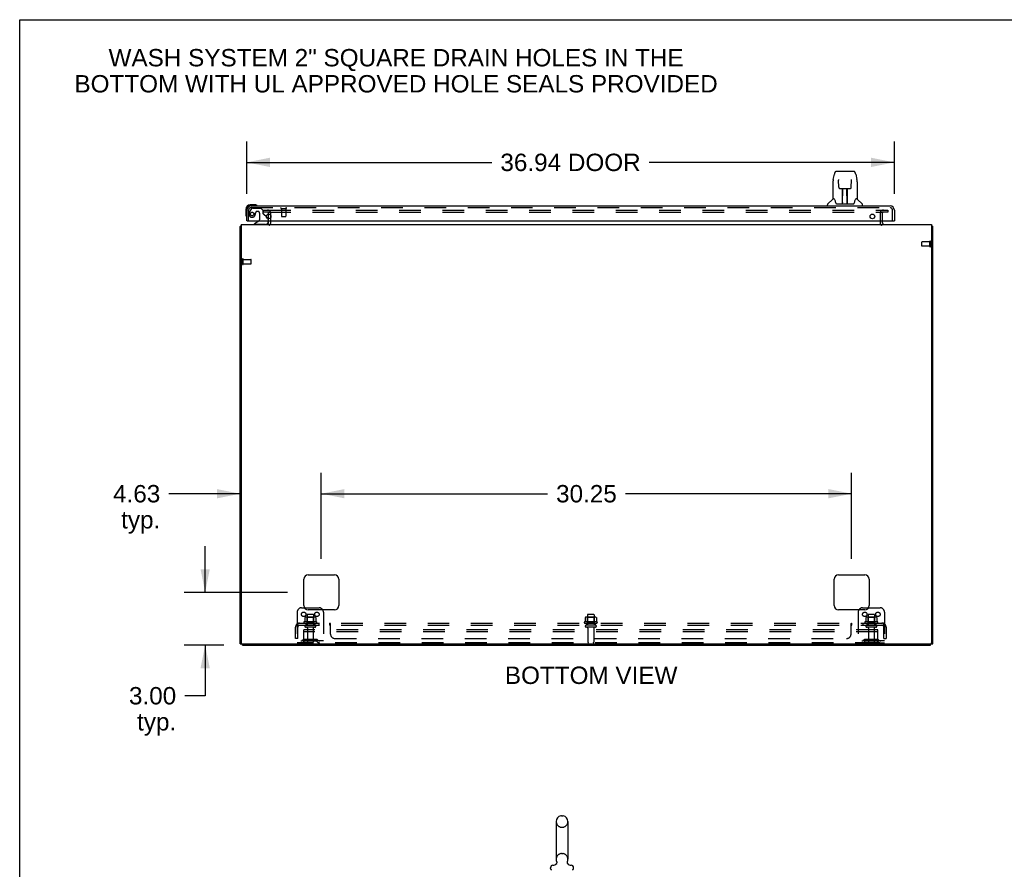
# Model space of a CAD drawing. Header units: inches. Extents: x 0 to 225, y 0 to 145.
# Tile 8 of 14: x 0 to 56, y 97 to 145. Entities that reach past the tile are written whole.
import ezdxf

# ---------------------------------------------------------------- set-up
doc = ezdxf.new("R2010")
doc.units = ezdxf.units.IN
doc.header["$LTSCALE"] = 12.355357
doc.header["$MEASUREMENT"] = 0
doc.linetypes.add('HIDDEN', pattern=[0.2, 0.1, -0.1])
doc.layers.get('0').update_dxf_attribs({"linetype": 'CONTINUOUS'})
for name, color, linetype in [('DEFAULT_2', 8, 'HIDDEN'), ('DIMENSIONS', 7, 'CONTINUOUS'), ('DOOR_ASSEMBLY', 7, 'CONTINUOUS'), ('SUBPANEL', 7, 'CONTINUOUS')]:
    doc.layers.add(name, color=color, linetype=linetype)
doc.styles.get("Standard").update_dxf_attribs({"font": 'arial.ttf'})
doc.dimstyles.new('DIMSTYLE_1', dxfattribs={"dimtxt": 0.991071, "dimasz": 1.321429, "dimexe": 0.09, "dimexo": 0.07, "dimgap": 0.0375, "dimtad": 0, "dimtih": 1, "dimtoh": 1, "dimzin": 4, "dimdsep": 46, "dimtxsty": 'Standard', "dimblk": '_FILLED', "dimblk1": '_FILLED', "dimblk2": '_FILLED', "dimcen": 0.09, "dimazin": 1, "dimtfac": 1, "dimtdec": 3, "dimtofl": 0, "dimtmove": 0, "dimatfit": 3, "dimldrblk": '_FILLED', "dimfxl": 0, "dimtolj": 1, "dimtzin": 4, "dimarcsym": 0})

# ---------------------------------------------------------------- blocks, each defined once
blk = doc.blocks.new('_FILLED')
at = {"color": 0, "linetype": 'ByBlock'}
blk.add_solid([(0, 0), (-1, 0.2), (-1, -0.2)], dxfattribs=at)
blk = doc.blocks.new('*D5')
at = {"layer": 'DIMENSIONS', "color": 2, "linetype": 'Continuous'}
for p, q in [((12.951, 135.417), (12.951, 138.406)), ((49.888, 135.417), (49.888, 138.406)), ((12.951, 137.216), (26.926, 137.216)), ((49.888, 137.216), (35.912, 137.216))]:
    blk.add_line(p, q, dxfattribs=at)
at = {"layer": 'DIMENSIONS', "color": 2, "linetype": 'Continuous', "xscale": 1.3214285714, "yscale": 1.3214285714, "zscale": 1.3214285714, "rotation": 180}
blk.add_blockref('_FILLED', (12.951, 137.216), dxfattribs=at)
at = {"layer": 'DIMENSIONS', "color": 2, "linetype": 'Continuous', "xscale": 1.3214285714, "yscale": 1.3214285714, "zscale": 1.3214285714}
blk.add_blockref('_FILLED', (49.888, 137.216), dxfattribs=at)
at = {"layer": 'DIMENSIONS', "color": 2, "linetype": 'Continuous', "insert": (31.419, 137.712), "char_height": 0.9911, "width": 7.99489, "attachment_point": 2, "line_spacing_factor": 0.9}
blk.add_mtext('36.94 DOOR', dxfattribs=at)
blk = doc.blocks.new('*D14')
at = {"layer": 'DIMENSIONS', "color": 2, "linetype": 'Continuous'}
for p, q in [((17.201, 114.605), (17.201, 119.502)), ((47.451, 114.605), (47.451, 119.502)), ((17.201, 118.312), (30.098, 118.312)), ((47.451, 118.312), (34.553, 118.312))]:
    blk.add_line(p, q, dxfattribs=at)
at = {"layer": 'DIMENSIONS', "color": 2, "linetype": 'Continuous', "xscale": 1.3214285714, "yscale": 1.3214285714, "zscale": 1.3214285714, "rotation": 180}
blk.add_blockref('_FILLED', (17.201, 118.312), dxfattribs=at)
at = {"layer": 'DIMENSIONS', "color": 2, "linetype": 'Continuous', "xscale": 1.3214285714, "yscale": 1.3214285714, "zscale": 1.3214285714}
blk.add_blockref('_FILLED', (47.451, 118.312), dxfattribs=at)
at = {"layer": 'DIMENSIONS', "color": 2, "linetype": 'Continuous', "insert": (32.326, 118.808), "char_height": 0.9911, "width": 3.46322, "attachment_point": 2, "line_spacing_factor": 0.9}
blk.add_mtext('30.25', dxfattribs=at)
blk = doc.blocks.new('*D15')
at = {"layer": 'DIMENSIONS', "color": 2, "linetype": 'Continuous'}
for p, q in [((12.576, 110.605), (12.576, 119.502)), ((17.201, 114.605), (17.201, 119.502)), ((12.576, 118.312), (8.515, 118.312)), ((17.201, 118.312), (19.843, 118.312))]:
    blk.add_line(p, q, dxfattribs=at)
at = {"layer": 'DIMENSIONS', "color": 2, "linetype": 'Continuous', "xscale": 1.3214285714, "yscale": 1.3214285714, "zscale": 1.3214285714}
blk.add_blockref('_FILLED', (12.576, 118.312), dxfattribs=at)
at = {"layer": 'DIMENSIONS', "color": 2, "linetype": 'Continuous', "xscale": 1.3214285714, "yscale": 1.3214285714, "zscale": 1.3214285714, "rotation": 180}
blk.add_blockref('_FILLED', (17.201, 118.312), dxfattribs=at)
at = {"layer": 'DIMENSIONS', "color": 2, "linetype": 'Continuous', "insert": (8.019, 118.808), "char_height": 0.9911, "width": 2.69321, "attachment_point": 3, "line_spacing_factor": 0.9}
blk.add_mtext('4.63\\Ptyp.', dxfattribs=at)
blk = doc.blocks.new('*D16')
at = {"layer": 'DIMENSIONS', "color": 2, "linetype": 'Continuous'}
for p, q in [((10.579, 112.68), (10.579, 115.323)), ((15.276, 112.68), (9.39, 112.68)), ((11.651, 109.68), (9.39, 109.68)), ((10.579, 109.68), (10.579, 106.786)), ((10.579, 106.786), (9.423, 106.786))]:
    blk.add_line(p, q, dxfattribs=at)
at = {"layer": 'DIMENSIONS', "color": 2, "linetype": 'Continuous', "xscale": 1.3214285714, "yscale": 1.3214285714, "zscale": 1.3214285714}
for p, rotation in [((10.579, 112.68), 270), ((10.579, 109.68), 90)]:
    blk.add_blockref('_FILLED', p, dxfattribs=dict(at, rotation=rotation))
at = {"layer": 'DIMENSIONS', "color": 2, "linetype": 'Continuous', "insert": (8.927, 107.282), "char_height": 0.9911, "width": 2.69321, "attachment_point": 3, "line_spacing_factor": 0.9}
blk.add_mtext('3.00\\Ptyp.', dxfattribs=at)

msp = doc.modelspace()

# ---------------------------------------------------------------- linework, layer by layer
at = {"color": 7, "linetype": 'Continuous'}
for p, q in [((0, 0), (0, 145.357)), ((0, 145.357), (224.643, 145.357)), ((14.201, 134.001), (14.201, 134.267)), ((12.638, 133.68), (12.638, 109.805)), ((12.638, 133.68), (52.013, 133.68)), ((14.201, 133.805), (14.201, 133.884)), ((49.201, 133.884), (49.201, 133.805)), ((52.013, 133.68), (52.013, 109.805)), ((12.576, 109.743), (12.576, 133.555)), ((12.576, 133.555), (12.638, 133.555)), ((12.636, 133.593), (12.638, 133.592)), ((52.015, 133.593), (52.013, 133.592)), ((52.076, 133.555), (52.013, 133.555)), ((52.076, 109.743), (52.076, 133.555)), ((16.451, 113.68), (17.951, 113.68)), ((46.701, 113.68), (48.201, 113.68)), ((16.201, 111.93), (16.201, 113.43)), ((18.201, 113.43), (18.201, 111.93)), ((46.451, 111.93), (46.451, 113.43)), ((48.451, 113.43), (48.451, 111.93)), ((16.234, 111.805), (17.076, 111.805)), ((48.076, 111.805), (48.417, 111.805)), ((17.951, 111.68), (16.451, 111.68)), ((48.201, 111.68), (46.701, 111.68)), ((12.576, 109.743), (52.076, 109.743)), ((12.701, 109.68), (12.701, 109.743)), ((12.701, 109.68), (51.951, 109.68)), ((51.951, 109.68), (51.951, 109.743)), ((30.602, 99.613), (30.602, 97.453)), ((30.898, 99.943), (30.974, 99.943)), ((31.27, 99.613), (31.27, 97.453)), ((30.579, 97.175), (30.575, 97.172)), ((30.281, 96.921), (30.281, 96.976)), ((31.591, 96.921), (31.591, 96.976))]:
    msp.add_line(p, q, dxfattribs=at)
for points in [[(12.6, 133.575), (12.596, 133.573), (12.593, 133.572), (12.59, 133.571), (12.587, 133.569), (12.584, 133.567), (12.582, 133.566), (12.58, 133.564), (12.578, 133.563), (12.577, 133.561), (12.576, 133.559), (12.576, 133.557), (12.576, 133.555)], [(12.636, 133.593), (12.634, 133.591), (12.631, 133.589), (12.628, 133.587), (12.624, 133.585), (12.62, 133.583), (12.616, 133.581), (12.612, 133.579), (12.608, 133.578), (12.6, 133.575)], [(52.015, 133.593), (52.017, 133.591), (52.02, 133.589), (52.023, 133.587), (52.027, 133.585), (52.031, 133.583), (52.035, 133.581), (52.039, 133.579), (52.043, 133.578)], [(52.043, 133.578), (52.051, 133.575), (52.055, 133.573), (52.058, 133.572), (52.062, 133.571), (52.064, 133.569), (52.067, 133.567), (52.07, 133.566), (52.071, 133.564), (52.073, 133.563), (52.074, 133.561), (52.075, 133.559), (52.075, 133.557), (52.076, 133.555)], [(30.624, 97.335), (30.625, 97.331), (30.627, 97.326), (30.628, 97.321), (30.629, 97.316), (30.63, 97.311), (30.631, 97.306), (30.632, 97.301), (30.632, 97.296), (30.632, 97.291), (30.633, 97.286), (30.632, 97.281), (30.632, 97.276), (30.632, 97.271), (30.631, 97.266), (30.63, 97.261), (30.629, 97.256), (30.628, 97.251), (30.627, 97.246), (30.625, 97.241), (30.623, 97.236), (30.622, 97.231), (30.62, 97.227), (30.617, 97.222), (30.615, 97.218), (30.612, 97.213), (30.61, 97.209), (30.607, 97.205), (30.604, 97.201), (30.601, 97.197), (30.597, 97.193), (30.594, 97.189), (30.59, 97.185), (30.587, 97.182), (30.583, 97.179), (30.579, 97.175)], [(31.298, 97.172), (31.294, 97.175), (31.29, 97.179), (31.286, 97.182), (31.282, 97.185), (31.279, 97.189), (31.275, 97.193), (31.272, 97.197), (31.269, 97.201), (31.266, 97.205), (31.263, 97.209), (31.26, 97.213), (31.258, 97.218), (31.255, 97.222), (31.253, 97.227), (31.251, 97.231), (31.249, 97.236), (31.247, 97.241), (31.246, 97.246), (31.245, 97.251), (31.243, 97.256), (31.242, 97.261), (31.242, 97.266), (31.241, 97.271), (31.24, 97.276), (31.24, 97.281), (31.24, 97.286), (31.24, 97.291), (31.24, 97.296), (31.241, 97.301), (31.242, 97.306), (31.242, 97.311), (31.243, 97.316), (31.245, 97.321), (31.246, 97.326), (31.248, 97.331), (31.249, 97.335)]]:
    msp.add_lwpolyline(points, dxfattribs=at)
for centre, radius, start, end in [((14.076, 133.805), 0.125, 270, 360), ((49.326, 133.805), 0.125, 180, 270), ((12.826, 133.43), 0.25, 138.6068, 139.2391), ((51.826, 133.43), 0.25, 40.7609, 41.3932), ((16.451, 113.43), 0.25, 90, 180), ((17.951, 113.43), 0.25, 0, 90), ((46.701, 113.43), 0.25, 90, 180), ((48.201, 113.43), 0.25, 0, 90), ((16.451, 111.93), 0.25, 180, 270), ((17.076, 111.555), 0.25, 30, 90), ((17.951, 111.93), 0.25, 270, 360), ((46.701, 111.93), 0.25, 180, 270), ((48.076, 111.555), 0.25, 90, 150), ((48.201, 111.93), 0.25, 270, 360), ((12.701, 109.805), 0.0625, 180, 270), ((51.951, 109.805), 0.0625, 270, 360), ((30.936, 99.613), 0.334, 102.4284, 180), ((30.898, 99.786), 0.157, 90, 102.4284), ((30.974, 99.786), 0.157, 77.5716, 90), ((30.936, 99.613), 0.334, 0, 77.5716), ((30.398, 97.415), 0.3, 272.9727, 320.1837), ((30.936, 97.453), 0.334, 180, 200.613), ((31.474, 97.415), 0.3, 219.8182, 267.0273), ((30.936, 97.453), 0.334, 339.387, 360), ((30.421, 96.976), 0.14, 92.9727, 180), ((30.341, 96.921), 0.06, 180, 270), ((31.451, 96.976), 0.14, 0, 87.0273), ((31.531, 96.921), 0.06, 270, 360)]:
    msp.add_arc(centre, radius, start, end, dxfattribs=at)
at = {"layer": 'DEFAULT_2', "color": 8, "linetype": 'HIDDEN'}
for p, q in [((13.888, 134.493), (13.888, 134.368)), ((13.888, 134.493), (14.204, 134.493)), ((14.204, 134.368), (13.888, 134.368)), ((14.201, 134.267), (14.201, 134.305)), ((14.232, 134.493), (49.169, 134.493)), ((14.232, 134.368), (49.169, 134.368)), ((14.326, 133.805), (14.326, 134.305)), ((49.076, 134.305), (49.076, 133.805)), ((49.197, 134.493), (49.513, 134.493)), ((49.513, 134.368), (49.197, 134.368)), ((49.201, 134.305), (49.201, 133.884)), ((49.513, 134.493), (49.513, 134.368)), ((14.201, 133.884), (14.201, 134.001)), ((51.451, 132.441), (51.451, 132.669)), ((51.908, 132.679), (51.461, 132.679)), ((51.908, 132.413), (51.908, 132.697)), ((51.951, 132.413), (51.951, 132.697)), ((51.908, 132.431), (51.461, 132.431)), ((12.701, 131.413), (12.701, 131.697)), ((12.744, 131.413), (12.744, 131.697)), ((12.744, 131.679), (13.191, 131.679)), ((12.744, 131.431), (13.191, 131.431)), ((13.201, 131.441), (13.201, 131.669)), ((16.076, 111.805), (16.234, 111.805)), ((48.417, 111.805), (49.076, 111.805)), ((15.826, 111.555), (15.826, 109.805)), ((16.257, 111.245), (16.257, 111.027)), ((16.831, 111.266), (16.32, 111.266)), ((16.392, 111.246), (16.372, 111.266)), ((16.392, 110.95), (16.392, 111.246)), ((16.759, 111.246), (16.392, 111.246)), ((16.393, 111.4), (16.393, 110.805)), ((16.729, 111.43), (16.423, 111.43)), ((16.759, 111.4), (16.759, 110.805)), ((16.759, 111.246), (16.779, 111.266)), ((16.759, 110.95), (16.759, 111.246)), ((16.894, 111.245), (16.894, 111.027)), ((17.326, 111.555), (17.326, 109.805)), ((32.257, 111.245), (32.257, 111.027)), ((32.831, 111.266), (32.32, 111.266)), ((32.392, 111.246), (32.372, 111.266)), ((32.759, 111.246), (32.392, 111.246)), ((32.392, 110.95), (32.392, 111.246)), ((32.393, 111.4), (32.393, 110.805)), ((32.729, 111.43), (32.423, 111.43)), ((32.759, 111.4), (32.759, 110.805)), ((32.759, 111.246), (32.779, 111.266)), ((32.759, 110.95), (32.759, 111.246)), ((32.894, 111.245), (32.894, 111.027)), ((47.826, 111.555), (47.826, 109.805)), ((48.257, 111.245), (48.257, 111.027)), ((48.831, 111.266), (48.32, 111.266)), ((48.392, 111.246), (48.372, 111.266)), ((48.759, 111.246), (48.392, 111.246)), ((48.392, 110.95), (48.392, 111.246)), ((48.393, 111.4), (48.393, 110.805)), ((48.729, 111.43), (48.423, 111.43)), ((48.759, 111.4), (48.759, 110.805)), ((48.759, 111.246), (48.779, 111.266)), ((48.759, 110.95), (48.759, 111.246)), ((48.894, 111.245), (48.894, 111.027)), ((49.326, 111.555), (49.326, 109.805)), ((16.931, 111), (16.22, 111)), ((16.241, 110.93), (16.91, 110.93)), ((16.84, 110.805), (16.311, 110.805)), ((16.84, 110.699), (16.311, 110.699)), ((16.392, 110.95), (16.372, 110.93)), ((16.759, 110.95), (16.392, 110.95)), ((16.41, 110.637), (16.41, 109.835)), ((16.742, 110.637), (16.742, 109.835)), ((16.759, 110.95), (16.779, 110.93)), ((32.931, 111), (32.22, 111)), ((32.241, 110.93), (32.91, 110.93)), ((32.84, 110.805), (32.311, 110.805)), ((32.84, 110.699), (32.311, 110.699)), ((32.392, 110.95), (32.372, 110.93)), ((32.759, 110.95), (32.392, 110.95)), ((32.41, 110.637), (32.41, 109.835)), ((32.742, 110.637), (32.742, 109.835)), ((32.759, 110.95), (32.779, 110.93)), ((48.931, 111), (48.22, 111)), ((48.241, 110.93), (48.91, 110.93)), ((48.84, 110.805), (48.311, 110.805)), ((48.84, 110.699), (48.311, 110.699)), ((48.392, 110.95), (48.372, 110.93)), ((48.759, 110.95), (48.392, 110.95)), ((48.41, 110.637), (48.41, 109.835)), ((48.742, 110.637), (48.742, 109.835)), ((48.759, 110.95), (48.779, 110.93)), ((16.201, 110.43), (16.201, 110.555)), ((48.951, 110.555), (16.201, 110.555)), ((16.201, 109.868), (16.201, 110.43)), ((48.951, 110.43), (16.201, 110.43)), ((48.951, 110.43), (48.951, 110.555)), ((48.951, 109.868), (48.951, 110.43)), ((17.326, 109.909), (15.826, 109.909)), ((16.263, 109.805), (15.826, 109.805)), ((16.168, 109.978), (16.1, 109.929)), ((16.229, 109.893), (16.161, 109.844)), ((16.916, 109.999), (16.235, 109.999)), ((16.916, 109.895), (16.235, 109.895)), ((48.888, 109.805), (16.263, 109.805)), ((16.401, 109.999), (16.401, 109.895)), ((16.751, 109.999), (16.751, 109.895)), ((16.922, 109.893), (16.99, 109.844)), ((16.983, 109.978), (17.051, 109.929)), ((49.326, 109.909), (47.826, 109.909)), ((48.168, 109.978), (48.1, 109.929)), ((48.229, 109.893), (48.161, 109.844)), ((48.916, 109.999), (48.235, 109.999)), ((48.916, 109.895), (48.235, 109.895)), ((48.401, 109.999), (48.401, 109.895)), ((48.751, 109.999), (48.751, 109.895)), ((48.888, 109.805), (49.326, 109.805)), ((48.922, 109.893), (48.99, 109.844)), ((48.983, 109.978), (49.051, 109.929)), ((30.898, 99.283), (30.974, 99.283)), ((30.898, 97.783), (30.974, 97.783))]:
    msp.add_line(p, q, dxfattribs=at)
for points in [[(16.263, 111.254), (16.261, 111.253), (16.26, 111.252), (16.259, 111.251), (16.258, 111.25), (16.257, 111.248), (16.257, 111.246), (16.257, 111.245)], [(16.889, 111.254), (16.89, 111.253), (16.891, 111.252), (16.892, 111.251), (16.893, 111.25), (16.894, 111.248), (16.894, 111.246), (16.894, 111.245)], [(32.263, 111.254), (32.261, 111.253), (32.26, 111.252), (32.259, 111.251), (32.258, 111.25), (32.257, 111.248), (32.257, 111.246), (32.257, 111.245)], [(32.889, 111.254), (32.89, 111.253), (32.891, 111.252), (32.892, 111.251), (32.893, 111.25), (32.894, 111.248), (32.894, 111.246), (32.894, 111.245)], [(48.263, 111.254), (48.261, 111.253), (48.26, 111.252), (48.259, 111.251), (48.258, 111.25), (48.257, 111.248), (48.257, 111.246), (48.257, 111.245)], [(48.889, 111.254), (48.89, 111.253), (48.891, 111.252), (48.892, 111.251), (48.893, 111.25), (48.894, 111.248), (48.894, 111.246), (48.894, 111.245)], [(16.257, 111.027), (16.257, 111.026), (16.256, 111.024), (16.256, 111.023), (16.256, 111.022), (16.255, 111.022), (16.255, 111.021), (16.255, 111.021), (16.254, 111.02), (16.254, 111.02), (16.254, 111.02), (16.253, 111.019), (16.253, 111.019), (16.253, 111.019), (16.252, 111.019), (16.252, 111.018), (16.252, 111.018), (16.252, 111.018), (16.251, 111.018)], [(16.9, 111.018), (16.899, 111.018), (16.899, 111.018), (16.899, 111.018), (16.899, 111.019), (16.898, 111.019), (16.898, 111.019), (16.898, 111.019), (16.897, 111.02), (16.897, 111.02), (16.897, 111.02), (16.896, 111.021), (16.896, 111.021), (16.896, 111.022), (16.895, 111.022), (16.895, 111.023), (16.895, 111.024), (16.895, 111.026), (16.894, 111.027)], [(32.257, 111.027), (32.257, 111.026), (32.256, 111.024), (32.256, 111.023), (32.256, 111.022), (32.255, 111.022), (32.255, 111.021), (32.255, 111.021), (32.254, 111.02), (32.254, 111.02), (32.254, 111.02), (32.253, 111.019), (32.253, 111.019), (32.253, 111.019), (32.252, 111.019), (32.252, 111.018), (32.252, 111.018), (32.252, 111.018), (32.251, 111.018)], [(32.9, 111.018), (32.899, 111.018), (32.899, 111.018), (32.899, 111.018), (32.899, 111.019), (32.898, 111.019), (32.898, 111.019), (32.898, 111.019), (32.897, 111.02), (32.897, 111.02), (32.897, 111.02), (32.896, 111.021), (32.896, 111.021), (32.896, 111.022), (32.895, 111.022), (32.895, 111.023), (32.895, 111.024), (32.895, 111.026), (32.894, 111.027)], [(48.257, 111.027), (48.257, 111.026), (48.256, 111.024), (48.256, 111.023), (48.256, 111.022), (48.255, 111.022), (48.255, 111.021), (48.255, 111.021), (48.254, 111.02), (48.254, 111.02), (48.254, 111.02), (48.253, 111.019), (48.253, 111.019), (48.253, 111.019), (48.252, 111.019), (48.252, 111.018), (48.252, 111.018), (48.252, 111.018), (48.251, 111.018)], [(48.9, 111.018), (48.899, 111.018), (48.899, 111.018), (48.899, 111.018), (48.899, 111.019), (48.898, 111.019), (48.898, 111.019), (48.898, 111.019), (48.897, 111.02), (48.897, 111.02), (48.897, 111.02), (48.896, 111.021), (48.896, 111.021), (48.896, 111.022), (48.895, 111.022), (48.895, 111.023), (48.895, 111.024), (48.895, 111.026), (48.894, 111.027)]]:
    msp.add_lwpolyline(points, dxfattribs=at)
for centre in [(16.201, 111.43), (16.951, 111.43), (48.201, 111.43), (48.951, 111.43)]:
    msp.add_circle(centre, 0.128, dxfattribs=at)
for centre, radius, start, end in [((14.138, 134.305), 0.188, 0, 90), ((14.138, 134.305), 0.0625, 0, 90), ((49.263, 134.305), 0.188, 90, 180), ((49.263, 134.305), 0.0625, 90, 180), ((14.076, 133.805), 0.25, 310.7609, 360), ((49.326, 133.805), 0.25, 180, 229.2391), ((51.461, 132.669), 0.01, 90, 180), ((51.929, 132.697), 0.0215, 360, 180), ((51.461, 132.441), 0.01, 180, 270), ((51.929, 132.413), 0.0215, 180, 0), ((12.722, 131.697), 0.0215, 360, 180), ((13.191, 131.669), 0.01, 360, 90), ((13.191, 131.441), 0.01, 270, 0), ((12.722, 131.413), 0.0215, 180, 0), ((16.076, 111.555), 0.25, 90, 180), ((49.076, 111.555), 0.25, 0, 90), ((16.32, 111.125), 0.141, 90, 113.95), ((16.423, 111.4), 0.03, 90, 180), ((16.729, 111.4), 0.03, 0, 90), ((16.831, 111.125), 0.141, 66.05, 90), ((17.076, 111.555), 0.25, 0, 30), ((32.32, 111.125), 0.141, 90, 113.95), ((32.423, 111.4), 0.03, 90, 180), ((32.729, 111.4), 0.03, 0, 90), ((32.831, 111.125), 0.141, 66.05, 90), ((48.076, 111.555), 0.25, 150, 180), ((48.32, 111.125), 0.141, 90, 113.95), ((48.423, 111.4), 0.03, 90, 180), ((48.729, 111.4), 0.03, 0, 90), ((48.831, 111.125), 0.141, 66.05, 90), ((16.241, 110.969), 0.0384, 124.4497, 270), ((16.576, 110.4), 0.698, 117.6814, 120.6631), ((16.311, 110.752), 0.053, 90, 270), ((16.347, 110.637), 0.0625, 0, 90), ((16.804, 110.637), 0.0625, 90, 180), ((16.84, 110.752), 0.053, 270, 90), ((16.576, 110.4), 0.698, 59.3369, 62.3186), ((16.91, 110.969), 0.0384, 270, 55.5503), ((32.241, 110.969), 0.0384, 124.4497, 270), ((32.576, 110.4), 0.698, 117.6814, 120.6631), ((32.311, 110.752), 0.053, 90, 270), ((32.347, 110.637), 0.0625, 0, 90), ((32.804, 110.637), 0.0625, 90, 180), ((32.84, 110.752), 0.053, 270, 90), ((32.576, 110.4), 0.698, 59.3369, 62.3186), ((32.91, 110.969), 0.0384, 270, 55.5503), ((48.241, 110.969), 0.0384, 124.4497, 270), ((48.576, 110.4), 0.698, 117.6814, 120.6631), ((48.311, 110.752), 0.053, 90, 270), ((48.347, 110.637), 0.0625, 0, 90), ((48.804, 110.637), 0.0625, 90, 180), ((48.84, 110.752), 0.053, 270, 90), ((48.576, 110.4), 0.698, 59.3369, 62.3186), ((48.91, 110.969), 0.0384, 270, 55.5503), ((16.04, 110.013), 0.104, 270, 305.7539), ((16.04, 110.013), 0.208, 270, 305.7539), ((16.235, 109.885), 0.114, 90, 125.7539), ((16.263, 109.868), 0.0625, 180, 270), ((16.235, 109.885), 0.01, 90, 125.7539), ((16.44, 109.835), 0.03, 180, 270), ((16.712, 109.835), 0.03, 270, 360), ((16.916, 109.885), 0.114, 54.2461, 90), ((16.916, 109.885), 0.01, 54.2461, 90), ((17.111, 110.013), 0.208, 234.2461, 270), ((17.111, 110.013), 0.104, 234.2461, 270), ((32.44, 109.835), 0.03, 180, 270), ((32.712, 109.835), 0.03, 270, 360), ((48.04, 110.013), 0.104, 270, 305.7539), ((48.04, 110.013), 0.208, 270, 305.7539), ((48.235, 109.885), 0.114, 90, 125.7539), ((48.235, 109.885), 0.01, 90, 125.7539), ((48.44, 109.835), 0.03, 180, 270), ((48.712, 109.835), 0.03, 270, 360), ((48.888, 109.868), 0.0625, 270, 360), ((48.916, 109.885), 0.114, 54.2461, 90), ((48.916, 109.885), 0.01, 54.2461, 90), ((49.111, 110.013), 0.208, 234.2461, 270), ((49.111, 110.013), 0.104, 234.2461, 270), ((30.936, 99.613), 0.334, 180, 257.5716), ((30.936, 99.613), 0.334, 282.4284, 360), ((30.898, 99.44), 0.157, 257.5716, 270), ((30.974, 99.44), 0.157, 270, 282.4284), ((30.936, 97.453), 0.334, 102.4284, 180), ((30.898, 97.626), 0.157, 90, 102.4284), ((30.974, 97.626), 0.157, 77.5716, 90), ((30.936, 97.453), 0.334, 0, 77.5716)]:
    msp.add_arc(centre, radius, start, end, dxfattribs=at)
at = {"layer": 'DOOR_ASSEMBLY', "color": 7, "linetype": 'Continuous'}
for p, q in [((46.402, 136.247), (46.467, 136.552)), ((46.591, 136.707), (47.56, 136.707)), ((46.677, 136.707), (46.676, 136.707)), ((47.475, 136.707), (47.474, 136.707)), ((47.56, 136.707), (47.56, 136.707)), ((47.684, 136.552), (47.749, 136.247)), ((46.387, 136.104), (46.387, 135.132)), ((46.709, 136.195), (46.689, 136.195)), ((46.708, 136.231), (46.708, 136.227)), ((46.708, 136.227), (46.709, 136.223)), ((46.709, 136.223), (46.709, 136.215)), ((46.709, 136.215), (46.709, 136.204)), ((46.716, 135.8), (46.709, 136.204)), ((47.435, 135.8), (47.442, 136.209)), ((47.442, 136.218), (47.443, 136.223)), ((47.442, 136.209), (47.442, 136.218)), ((47.462, 136.195), (47.442, 136.195)), ((47.443, 136.223), (47.443, 136.228)), ((47.755, 136.216), (47.749, 136.247)), ((47.765, 136.103), (47.765, 135.132)), ((46.788, 135.723), (46.795, 135.722)), ((46.796, 135.722), (46.916, 135.722)), ((46.926, 134.876), (46.941, 135.723)), ((46.934, 135.307), (46.934, 135.723)), ((46.94, 135.667), (46.934, 135.667)), ((46.937, 135.498), (46.934, 135.498)), ((46.937, 135.486), (46.934, 135.486)), ((46.952, 135.723), (47.199, 135.723)), ((47.202, 134.856), (47.186, 135.723)), ((47.187, 135.667), (47.217, 135.667)), ((47.217, 135.498), (47.19, 135.498)), ((47.217, 135.486), (47.191, 135.486)), ((47.192, 135.723), (47.192, 135.667)), ((47.217, 134.856), (47.217, 135.723)), ((47.235, 135.722), (47.355, 135.722)), ((13.41, 134.798), (13.154, 134.798)), ((13.448, 134.795), (13.41, 134.798)), ((46.072, 134.738), (46.072, 134.801)), ((46.381, 135.126), (46.083, 134.828)), ((46.46, 135.132), (46.387, 135.132)), ((46.456, 135.132), (46.462, 135.122)), ((46.522, 134.967), (46.537, 134.92)), ((46.537, 134.92), (46.54, 134.912)), ((46.554, 134.88), (46.56, 134.872)), ((46.59, 134.856), (47.561, 134.856)), ((46.927, 134.928), (46.927, 134.902)), ((46.934, 134.856), (46.934, 134.861)), ((47.195, 135.258), (47.217, 135.258)), ((47.217, 135.254), (47.195, 135.254)), ((47.201, 134.902), (47.2, 134.928)), ((47.611, 134.911), (47.614, 134.92)), ((47.689, 135.122), (47.695, 135.132)), ((47.765, 135.132), (47.691, 135.132)), ((47.77, 135.126), (48.068, 134.828)), ((48.08, 134.738), (48.08, 134.801)), ((12.891, 134.535), (12.891, 134.279)), ((12.891, 134.279), (12.893, 134.241)), ((12.951, 134.535), (12.951, 134.492)), ((13.197, 134.738), (13.154, 134.738)), ((13.545, 134.752), (13.539, 134.753)), ((12.936, 134.15), (12.936, 134.146)), ((12.936, 134.146), (12.937, 134.145)), ((12.971, 133.884), (12.951, 133.884)), ((13.631, 133.857), (13.393, 133.719)), ((13.393, 133.68), (13.393, 133.719)), ((14.07, 134.111), (14.15, 134.03)), ((14.18, 133.884), (14.18, 133.837)), ((49.868, 133.884), (49.888, 133.884))]:
    msp.add_line(p, q, dxfattribs=at)
at = {"layer": 'DOOR_ASSEMBLY', "color": 3, "linetype": 'Continuous'}
for p, q in [((12.951, 133.884), (12.951, 134.492)), ((13.197, 134.738), (49.642, 134.738)), ((49.888, 134.492), (49.888, 133.884)), ((12.971, 133.884), (49.868, 133.884))]:
    msp.add_line(p, q, dxfattribs=at)
at = {"layer": 'DOOR_ASSEMBLY', "color": 8, "linetype": 'HIDDEN'}
for p, q in [((13.055, 133.884), (13.055, 134.492)), ((13.231, 134.58), (13.129, 134.435)), ((13.197, 134.634), (49.642, 134.634)), ((13.295, 134.613), (13.747, 134.613)), ((13.452, 134.323), (13.452, 134.335)), ((13.583, 134.421), (13.55, 134.421)), ((13.681, 134.323), (13.681, 133.944)), ((13.873, 134.487), (13.747, 134.613)), ((13.873, 134.487), (13.873, 134.308)), ((14.07, 134.111), (13.931, 134.25)), ((14.913, 134.591), (15.197, 134.591)), ((14.931, 134.591), (14.931, 134.144)), ((15.179, 134.591), (15.179, 134.144)), ((49.784, 133.884), (49.784, 134.492)), ((14.023, 133.68), (13.393, 133.68)), ((14.18, 133.96), (14.18, 133.884)), ((14.941, 134.134), (15.169, 134.134))]:
    msp.add_line(p, q, dxfattribs=at)
at = {"layer": 'DOOR_ASSEMBLY', "color": 7, "linetype": 'Continuous'}
for points in [[(46.591, 136.707), (46.587, 136.707), (46.571, 136.705), (46.557, 136.7), (46.543, 136.693), (46.53, 136.685), (46.52, 136.675), (46.51, 136.663), (46.502, 136.651), (46.494, 136.638), (46.488, 136.623), (46.482, 136.607), (46.476, 136.588), (46.47, 136.567), (46.467, 136.552)], [(47.661, 136.629), (47.655, 136.642), (47.648, 136.653), (47.641, 136.664), (47.632, 136.674), (47.623, 136.683), (47.612, 136.691), (47.601, 136.697), (47.588, 136.702), (47.575, 136.705), (47.56, 136.707)], [(47.684, 136.552), (47.682, 136.564), (47.677, 136.583), (47.672, 136.6), (47.666, 136.615), (47.661, 136.629)], [(46.402, 136.247), (46.396, 136.215), (46.39, 136.173), (46.387, 136.131), (46.387, 136.104)], [(46.708, 136.235), (46.708, 136.236), (46.708, 136.236), (46.708, 136.235), (46.708, 136.234), (46.708, 136.234), (46.708, 136.232), (46.708, 136.231)], [(47.443, 136.228), (47.443, 136.231), (47.443, 136.232), (47.443, 136.234), (47.443, 136.235), (47.443, 136.235), (47.443, 136.236)], [(47.765, 136.103), (47.764, 136.131), (47.761, 136.173), (47.755, 136.216)], [(46.716, 135.8), (46.717, 135.788), (46.72, 135.775), (46.726, 135.763), (46.733, 135.752), (46.742, 135.743), (46.752, 135.735), (46.764, 135.729), (46.776, 135.725), (46.788, 135.723)], [(46.916, 135.722), (46.92, 135.722), (46.929, 135.723), (46.937, 135.723)], [(46.937, 135.723), (46.946, 135.723), (46.952, 135.723)], [(47.199, 135.723), (47.207, 135.723), (47.215, 135.723)], [(47.215, 135.723), (47.224, 135.723), (47.233, 135.722), (47.235, 135.722)], [(47.356, 135.722), (47.365, 135.723), (47.377, 135.725), (47.389, 135.73), (47.4, 135.736), (47.41, 135.744), (47.419, 135.754), (47.426, 135.765), (47.431, 135.777), (47.434, 135.79), (47.435, 135.8)], [(46.462, 135.122), (46.475, 135.094), (46.49, 135.059), (46.506, 135.016), (46.522, 134.967)], [(46.54, 134.912), (46.544, 134.899), (46.549, 134.889), (46.554, 134.88)], [(46.56, 134.872), (46.566, 134.866), (46.572, 134.861), (46.58, 134.858), (46.588, 134.856), (46.589, 134.856)], [(47.562, 134.856), (47.563, 134.856), (47.571, 134.858), (47.578, 134.861), (47.585, 134.866)], [(47.585, 134.866), (47.591, 134.872), (47.597, 134.879)], [(47.597, 134.879), (47.602, 134.888), (47.607, 134.899), (47.611, 134.911)], [(47.614, 134.92), (47.628, 134.966), (47.644, 135.014), (47.66, 135.057), (47.675, 135.093), (47.689, 135.122)], [(12.937, 134.145), (12.937, 134.143), (12.937, 134.143)]]:
    msp.add_lwpolyline(points, dxfattribs=at)
at = {"layer": 'DOOR_ASSEMBLY', "color": 8, "linetype": 'HIDDEN'}
msp.add_circle((13.255, 134.271), 0.101, dxfattribs=at)
at = {"layer": 'DOOR_ASSEMBLY', "color": 3, "linetype": 'Continuous'}
for centre in [(14.201, 134.134), (48.638, 134.134)]:
    msp.add_circle(centre, 0.133, dxfattribs=at)
at = {"layer": 'DOOR_ASSEMBLY', "color": 7, "linetype": 'Continuous'}
for centre, radius, start, end in [((13.154, 134.535), 0.263, 90, 180), ((13.41, 134.548), 0.25, 59.1101, 90), ((46.111, 134.801), 0.0394, 135, 180), ((46.395, 135.112), 0.0197, 97.5, 135), ((46.946, 134.876), 0.0197, 179, 270), ((46.946, 134.876), 0.0197, 260.739, 269.9232), ((47.182, 134.876), 0.0197, 270, 1), ((47.181, 134.876), 0.0197, 270.0771, 272.6469), ((47.756, 135.112), 0.0197, 45, 82.5), ((48.04, 134.801), 0.0394, 0, 45), ((13.141, 134.279), 0.25, 180, 210.8899), ((13.154, 134.535), 0.203, 90, 180), ((13.531, 134.753), 0.015, 270, 353.6204), ((13.531, 134.75), 0.015, 6.3796, 59.1101), ((12.939, 134.158), 0.015, 210.8899, 263.6204), ((12.936, 134.158), 0.015, 276.3796, 360), ((13.581, 133.944), 0.1, 300.092, 323.4532), ((14.023, 133.837), 0.157, 270, 360), ((14.08, 133.96), 0.1, 27.0175, 45)]:
    msp.add_arc(centre, radius, start, end, dxfattribs=at)
at = {"layer": 'DOOR_ASSEMBLY', "color": 3, "linetype": 'Continuous'}
for centre, start, end in [((13.197, 134.492), 90, 180), ((49.642, 134.492), 0, 90)]:
    msp.add_arc(centre, 0.246, start, end, dxfattribs=at)
at = {"layer": 'DOOR_ASSEMBLY', "color": 8, "linetype": 'HIDDEN'}
for centre, radius, start, end in [((13.197, 134.492), 0.142, 90, 180), ((13.255, 134.271), 0.187, 163.1561, 342.1518), ((13.445, 134.214), 0.386, 144.9, 163.1561), ((13.295, 134.534), 0.079, 90, 144.9), ((13.059, 134.335), 0.393, 342.0702, 358.3401), ((13.55, 134.323), 0.098, 90, 180), ((13.583, 134.323), 0.098, 0, 90), ((13.912, 134.308), 0.039, 180, 248.3904), ((13.86, 134.179), 0.1, 45, 68.3904), ((14.913, 134.613), 0.0215, 90, 270), ((15.197, 134.613), 0.0215, 270, 90), ((49.642, 134.492), 0.142, 0, 90), ((13.581, 133.944), 0.1, 323.4532, 360), ((14.08, 133.96), 0.1, 0, 27.0175), ((14.941, 134.144), 0.01, 180, 270), ((15.169, 134.144), 0.01, 270, 360)]:
    msp.add_arc(centre, radius, start, end, dxfattribs=at)
at = {"layer": 'DOOR_ASSEMBLY', "color": 7, "linetype": 'Continuous'}
for centre, major_axis, start_param, end_param in [((46.926, 134.896), (0.0394, 0), -1.369355, -1.264777), ((47.202, 134.896), (0, 0.0394), -3.447611, -3.141593)]:
    msp.add_ellipse(centre, major_axis=major_axis, ratio=1, start_param=start_param, end_param=end_param, dxfattribs=at)
at = {"layer": 'SUBPANEL', "color": 8, "linetype": 'HIDDEN'}
for p, q in [((15.732, 110.055), (15.732, 110.693)), ((15.818, 110.876), (15.898, 110.78)), ((15.857, 110.805), (15.857, 110.93)), ((15.857, 110.93), (49.294, 110.93)), ((15.857, 110.805), (49.294, 110.805)), ((15.857, 110.055), (15.857, 110.693)), ((16.326, 110.93), (16.326, 110.805)), ((16.826, 110.93), (16.826, 110.805)), ((17.054, 110.93), (17.054, 110.805)), ((17.335, 110.93), (17.335, 110.805)), ((17.696, 110.805), (17.696, 110.93)), ((17.732, 110.78), (17.73, 110.779)), ((17.732, 110.305), (17.732, 110.876)), ((32.326, 110.93), (32.326, 110.805)), ((32.826, 110.93), (32.826, 110.805)), ((47.419, 110.305), (47.419, 110.876)), ((47.45, 110.929), (47.452, 110.93)), ((47.453, 110.93), (47.455, 110.93)), ((47.455, 110.805), (47.455, 110.93)), ((47.816, 110.93), (47.816, 110.805)), ((48.097, 110.93), (48.097, 110.805)), ((48.326, 110.93), (48.326, 110.805)), ((48.826, 110.93), (48.826, 110.805)), ((49.333, 110.876), (49.253, 110.78)), ((49.271, 110.801), (49.271, 110.801)), ((49.274, 110.805), (49.275, 110.805)), ((49.294, 110.805), (49.294, 110.93)), ((49.294, 110.055), (49.294, 110.693)), ((49.419, 110.693), (49.419, 110.055)), ((15.857, 110.055), (15.732, 110.055)), ((17.982, 110.055), (47.169, 110.055)), ((49.294, 110.055), (49.419, 110.055))]:
    msp.add_line(p, q, dxfattribs=at)
for points in [[(15.818, 110.876), (15.82, 110.878), (15.823, 110.881), (15.825, 110.883), (15.827, 110.886), (15.828, 110.89), (15.83, 110.893), (15.832, 110.897), (15.834, 110.901)], [(15.834, 110.901), (15.837, 110.908), (15.838, 110.911), (15.84, 110.914), (15.841, 110.917), (15.843, 110.92), (15.845, 110.923), (15.846, 110.925), (15.848, 110.927), (15.85, 110.928), (15.852, 110.929), (15.854, 110.93), (15.855, 110.93), (15.857, 110.93)], [(15.88, 110.801), (15.88, 110.801), (15.88, 110.801), (15.88, 110.802), (15.879, 110.802), (15.879, 110.802), (15.879, 110.803), (15.878, 110.803), (15.878, 110.804), (15.878, 110.805), (15.877, 110.805), (15.877, 110.806), (15.877, 110.806), (15.876, 110.807), (15.876, 110.808), (15.876, 110.808), (15.875, 110.809), (15.875, 110.81), (15.875, 110.81), (15.874, 110.811), (15.874, 110.812), (15.874, 110.813), (15.873, 110.813), (15.873, 110.814), (15.872, 110.815), (15.872, 110.816), (15.872, 110.816), (15.871, 110.817), (15.871, 110.818), (15.871, 110.819), (15.87, 110.82), (15.87, 110.821), (15.869, 110.821), (15.869, 110.822), (15.869, 110.823), (15.868, 110.824), (15.868, 110.825), (15.868, 110.826), (15.867, 110.827), (15.867, 110.828), (15.866, 110.829), (15.866, 110.83), (15.866, 110.831), (15.865, 110.832), (15.865, 110.833), (15.865, 110.834), (15.864, 110.835), (15.864, 110.836), (15.863, 110.837), (15.863, 110.839), (15.863, 110.84), (15.862, 110.841), (15.862, 110.842), (15.862, 110.843), (15.861, 110.844), (15.861, 110.845), (15.861, 110.846), (15.86, 110.848), (15.86, 110.849), (15.86, 110.85), (15.859, 110.851), (15.859, 110.852), (15.859, 110.853), (15.859, 110.854), (15.859, 110.855), (15.858, 110.856), (15.858, 110.857), (15.858, 110.858), (15.858, 110.859), (15.858, 110.859), (15.857, 110.86), (15.857, 110.861), (15.857, 110.862), (15.857, 110.863), (15.857, 110.864), (15.857, 110.864), (15.857, 110.864), (15.857, 110.865)], [(15.857, 110.865), (15.857, 110.865), (15.857, 110.865), (15.857, 110.865), (15.857, 110.865), (15.857, 110.865), (15.857, 110.864), (15.857, 110.864), (15.857, 110.863), (15.857, 110.863), (15.857, 110.862)], [(15.884, 110.787), (15.88, 110.791), (15.878, 110.793), (15.876, 110.795), (15.874, 110.797), (15.872, 110.798), (15.869, 110.8), (15.867, 110.802), (15.865, 110.803), (15.862, 110.804), (15.86, 110.805), (15.859, 110.805), (15.857, 110.805)], [(15.877, 110.805), (15.877, 110.804), (15.878, 110.804), (15.878, 110.803), (15.878, 110.803), (15.879, 110.803), (15.879, 110.802), (15.879, 110.802), (15.88, 110.802), (15.88, 110.801), (15.88, 110.801), (15.88, 110.801)], [(15.898, 110.78), (15.897, 110.779), (15.896, 110.779), (15.895, 110.779), (15.894, 110.779), (15.893, 110.78), (15.892, 110.781), (15.891, 110.782), (15.889, 110.783), (15.888, 110.784), (15.886, 110.786), (15.884, 110.787)], [(17.705, 110.927), (17.703, 110.928), (17.701, 110.929), (17.699, 110.93), (17.698, 110.93), (17.696, 110.93)], [(17.706, 110.925), (17.705, 110.927), (17.703, 110.928), (17.701, 110.929), (17.699, 110.93), (17.698, 110.93), (17.696, 110.93)], [(17.705, 110.8), (17.704, 110.802), (17.702, 110.803), (17.701, 110.804), (17.699, 110.805), (17.698, 110.805), (17.696, 110.805)], [(17.702, 110.803), (17.701, 110.804), (17.699, 110.805), (17.698, 110.805), (17.696, 110.805)], [(17.712, 110.791), (17.709, 110.795), (17.708, 110.797), (17.707, 110.798), (17.705, 110.8)], [(17.715, 110.911), (17.713, 110.914), (17.712, 110.917), (17.71, 110.92), (17.708, 110.923), (17.706, 110.925)], [(17.717, 110.784), (17.716, 110.786), (17.715, 110.787), (17.713, 110.789), (17.712, 110.791)], [(17.718, 110.904), (17.716, 110.908), (17.715, 110.911)], [(17.722, 110.781), (17.72, 110.782), (17.719, 110.783), (17.717, 110.784)], [(17.732, 110.876), (17.73, 110.878), (17.729, 110.881), (17.727, 110.883), (17.725, 110.886), (17.724, 110.89), (17.722, 110.893), (17.721, 110.897), (17.718, 110.904)], [(17.732, 110.78), (17.73, 110.779), (17.728, 110.779), (17.727, 110.779), (17.725, 110.779), (17.724, 110.78), (17.722, 110.781), (17.72, 110.782), (17.719, 110.783)], [(17.728, 110.779), (17.727, 110.779), (17.725, 110.779), (17.724, 110.78)], [(47.419, 110.876), (47.421, 110.878), (47.422, 110.881), (47.424, 110.883), (47.426, 110.886), (47.427, 110.89), (47.429, 110.893), (47.43, 110.897)], [(47.419, 110.78), (47.421, 110.779), (47.423, 110.779), (47.424, 110.779), (47.426, 110.779), (47.428, 110.78), (47.429, 110.781), (47.431, 110.782), (47.432, 110.783)], [(47.419, 110.78), (47.421, 110.779), (47.423, 110.779), (47.424, 110.779), (47.426, 110.779), (47.428, 110.78), (47.429, 110.781), (47.431, 110.782)], [(47.43, 110.897), (47.433, 110.904), (47.435, 110.908), (47.436, 110.911)], [(47.432, 110.783), (47.434, 110.784), (47.435, 110.786)], [(47.435, 110.786), (47.436, 110.787), (47.438, 110.789), (47.439, 110.791), (47.442, 110.795)], [(47.436, 110.911), (47.438, 110.914), (47.439, 110.917), (47.441, 110.92), (47.443, 110.923), (47.445, 110.925)], [(47.442, 110.795), (47.443, 110.797), (47.444, 110.798), (47.446, 110.8)], [(47.445, 110.925), (47.447, 110.927), (47.448, 110.928)], [(47.446, 110.8), (47.447, 110.802), (47.449, 110.803), (47.45, 110.804)], [(47.447, 110.927), (47.448, 110.928), (47.45, 110.929), (47.452, 110.93), (47.453, 110.93), (47.455, 110.93)], [(47.447, 110.802), (47.449, 110.803), (47.45, 110.804), (47.452, 110.805), (47.453, 110.805), (47.455, 110.805)], [(47.452, 110.805), (47.453, 110.805), (47.455, 110.805)], [(49.253, 110.78), (49.254, 110.779), (49.255, 110.779), (49.256, 110.779), (49.257, 110.779), (49.258, 110.78), (49.259, 110.781), (49.26, 110.782), (49.262, 110.783), (49.263, 110.784), (49.265, 110.786), (49.267, 110.787), (49.271, 110.791)], [(49.294, 110.865), (49.294, 110.865), (49.294, 110.865), (49.294, 110.865), (49.294, 110.864), (49.294, 110.864), (49.294, 110.863), (49.294, 110.863), (49.294, 110.862), (49.294, 110.862), (49.294, 110.861), (49.294, 110.86), (49.294, 110.86), (49.294, 110.859), (49.293, 110.858), (49.293, 110.858), (49.293, 110.857), (49.293, 110.856), (49.293, 110.856), (49.293, 110.855), (49.292, 110.854), (49.292, 110.853), (49.292, 110.853), (49.292, 110.852), (49.292, 110.851), (49.292, 110.85), (49.291, 110.849), (49.291, 110.849), (49.291, 110.848), (49.291, 110.847), (49.29, 110.846), (49.29, 110.845), (49.29, 110.844), (49.29, 110.844), (49.289, 110.843), (49.289, 110.842), (49.289, 110.841), (49.289, 110.84), (49.288, 110.839), (49.288, 110.838), (49.288, 110.837), (49.287, 110.836), (49.287, 110.835), (49.287, 110.834), (49.286, 110.833), (49.286, 110.832), (49.286, 110.831), (49.285, 110.83), (49.285, 110.829), (49.285, 110.828), (49.284, 110.827), (49.284, 110.826), (49.283, 110.825), (49.283, 110.824), (49.282, 110.823), (49.282, 110.822), (49.282, 110.821), (49.281, 110.82), (49.281, 110.819), (49.28, 110.818), (49.28, 110.818), (49.28, 110.817), (49.279, 110.816), (49.279, 110.815), (49.278, 110.814), (49.278, 110.813), (49.278, 110.813), (49.277, 110.812), (49.277, 110.811), (49.276, 110.81), (49.276, 110.809), (49.276, 110.809), (49.275, 110.808), (49.275, 110.807), (49.275, 110.807), (49.274, 110.806), (49.274, 110.805), (49.273, 110.805), (49.273, 110.804), (49.273, 110.803), (49.272, 110.803), (49.272, 110.802), (49.272, 110.802), (49.272, 110.802), (49.271, 110.801), (49.271, 110.801)], [(49.271, 110.791), (49.273, 110.793), (49.275, 110.795), (49.277, 110.797), (49.28, 110.798), (49.282, 110.8), (49.284, 110.802), (49.287, 110.803), (49.289, 110.804), (49.291, 110.805), (49.293, 110.805), (49.294, 110.805)], [(49.271, 110.801), (49.271, 110.801), (49.272, 110.801), (49.272, 110.802), (49.272, 110.802), (49.272, 110.802), (49.272, 110.803), (49.273, 110.803), (49.273, 110.804), (49.274, 110.804), (49.274, 110.805)], [(49.315, 110.908), (49.313, 110.911), (49.311, 110.914), (49.31, 110.917), (49.308, 110.92), (49.307, 110.923), (49.305, 110.925), (49.303, 110.927), (49.301, 110.928), (49.299, 110.929), (49.297, 110.93), (49.296, 110.93), (49.294, 110.93)], [(49.294, 110.862), (49.294, 110.863), (49.294, 110.863), (49.294, 110.864), (49.294, 110.864), (49.294, 110.864), (49.294, 110.865), (49.294, 110.865)], [(49.333, 110.876), (49.331, 110.878), (49.329, 110.881), (49.326, 110.883), (49.325, 110.886), (49.323, 110.89), (49.321, 110.893), (49.319, 110.897), (49.318, 110.901), (49.315, 110.908)]]:
    msp.add_lwpolyline(points, dxfattribs=at)
for centre, radius, start, end in [((15.969, 110.693), 0.237, 90, 180), ((15.969, 110.693), 0.112, 90, 180), ((49.182, 110.693), 0.237, 0, 90), ((49.182, 110.693), 0.112, 0, 90), ((17.982, 110.305), 0.25, 180, 270), ((47.169, 110.305), 0.25, 270, 360)]:
    msp.add_arc(centre, radius, start, end, dxfattribs=at)

# ---------------------------------------------------------------- texts
at = {"layer": 'DIMENSIONS', "color": 2, "linetype": 'Continuous', "char_height": 0.99107, "attachment_point": 2, "line_spacing_factor": 0.9}
for s, insert, width in [('WASH SYSTEM 2" SQUARE DRAIN HOLES IN THE\\PBOTTOM WITH UL APPROVED HOLE SEALS PROVIDED', (21.468, 143.684), 36.62175), ('BOTTOM VIEW', (32.596, 108.449), 9.82229)]:
    msp.add_mtext(s, dxfattribs=dict(at, insert=insert, width=width))

# ---------------------------------------------------------------- dimensions: what is measured, and where the dimension line sits
at = {"layer": 'DIMENSIONS', "color": 2, "linetype": 'Continuous'}
for base, p1, p2, angle, text, picture, middle in [((12.951, 137.216), (49.888, 135.347), (12.951, 135.347), 180, '<> DOOR', '*D5', (31.419, 137.216)), ((12.575563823, 118.31239865), (17.200563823, 114.535201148), (12.575563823, 110.535201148), 180, '<>\\Ptyp.', '*D15', (6.672503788, 117.569095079)), ((10.579, 109.68), (15.346, 112.68), (9.32, 109.68), 270, '<>\\Ptyp.', '*D16', (7.58, 106.043))]:
    dim = msp.add_linear_dim(base=base, p1=p1, p2=p2, angle=angle, text=text, dimstyle='DIMSTYLE_1', dxfattribs=at)
    dim.commit()
    dim.dimension.update_dxf_attribs({"geometry": picture, "text_midpoint": middle, "dimtype": 160})
dim = msp.add_linear_dim(base=(47.451, 118.312), p1=(17.201, 114.535), p2=(47.451, 114.535), dimstyle='DIMSTYLE_1', dxfattribs=at)
dim.commit()
dim.dimension.update_dxf_attribs({"geometry": '*D14', "text_midpoint": (32.327, 118.307), "dimtype": 160})

doc.saveas('drawing.dxf')
